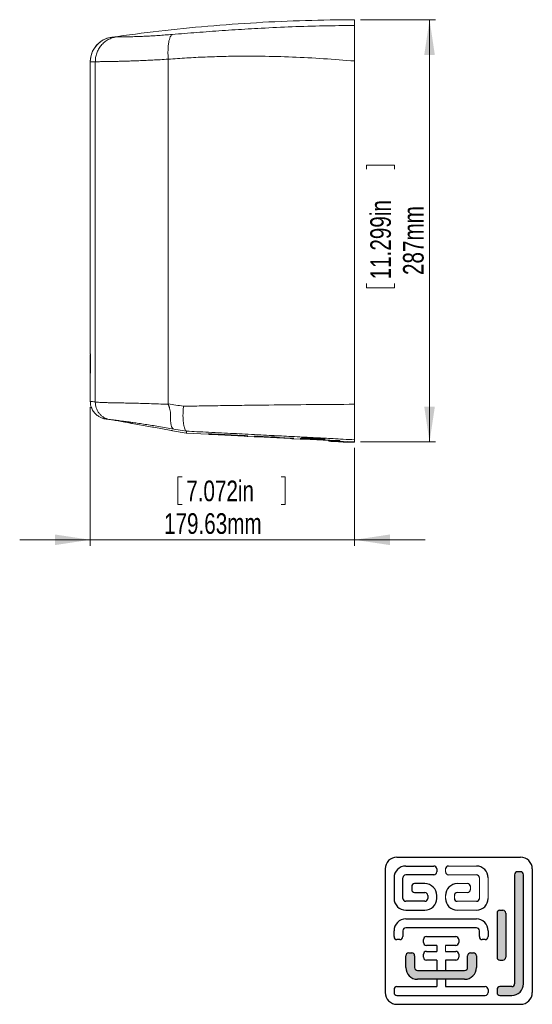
# Model space of a CAD drawing. Header units: millimetres. Extents: x 31 to 202, y 8 to 279.
# Tile 7 of 8: x 115 to 202, y 8 to 175. Entities that reach past the tile are written whole.
import ezdxf

# ---------------------------------------------------------------- set-up
doc = ezdxf.new("R2010")
doc.units = ezdxf.units.MM
doc.layers.add('FORMAT', color=7, linetype='Continuous')
doc.styles.add('SLDTEXTSTYLE0', font='TXT', dxfattribs={"width": 0.75})
doc.dimstyles.new('SLDDIMSTYLE0', dxfattribs={"dimtxt": 3.5, "dimasz": 6, "dimexe": 0, "dimexo": 0.0625, "dimgap": 0.875, "dimtad": 1, "dimlfac": 4, "dimrnd": 1e-09, "dimzin": 12, "dimdsep": 46, "dimtxsty": 'SLDTEXTSTYLE0', "dimsah": 1, "dimcen": 0.09, "dimadec": 0, "dimazin": 3, "dimtfac": 1, "dimtofl": 0, "dimtmove": 0, "dimatfit": 3, "dimfxl": 0, "dimfrac": 2, "dimtolj": 1, "dimtzin": 12, "dimarcsym": 0})
doc.dimstyles.new('SLDDIMSTYLE1', dxfattribs={"dimtxt": 3.5, "dimasz": 6, "dimexe": 0, "dimexo": 0.0625, "dimgap": 0.875, "dimtad": 1, "dimlfac": 4, "dimrnd": 1e-09, "dimzin": 12, "dimdsep": 46, "dimtxsty": 'SLDTEXTSTYLE0', "dimsah": 1, "dimcen": 0.09, "dimadec": 0, "dimazin": 3, "dimtfac": 1, "dimtmove": 0, "dimatfit": 0, "dimfxl": 0, "dimfrac": 2, "dimtolj": 1, "dimtzin": 12, "dimarcsym": 0})

# ---------------------------------------------------------------- blocks, each defined once
blk = doc.blocks.new('*D2')
at = {"color": 7, "linetype": 'Continuous', "lineweight": 0}
for p, q in [((126.88, 109.42), (126.88, 85.9)), ((171.79, 102.52), (171.79, 85.9)), ((141.76, 97.59), (141.76, 92.87)), ((141.76, 97.59), (142.47, 97.59)), ((160.02, 97.59), (159.31, 97.59)), ((160.02, 97.59), (160.02, 92.87)), ((141.76, 92.87), (142.47, 92.87)), ((160.02, 92.87), (159.31, 92.87)), ((126.88, 86.9), (114.88, 86.9)), ((126.88, 86.9), (171.79, 86.9)), ((171.79, 86.9), (183.79, 86.9))]:
    blk.add_line(p, q, dxfattribs=at)
for points in [[(126.88, 86.9), (120.88, 87.8), (120.88, 86)], [(171.79, 86.9), (177.79, 86), (177.79, 87.8)]]:
    blk.add_solid(points, dxfattribs=at)
at = {"color": 7, "linetype": 'Continuous', "lineweight": 0, "char_height": 3.5, "attachment_point": 1, "style": 'SLDTEXTSTYLE0'}
for s, insert in [('7.072in', (143.18, 96.96)), ('179.63mm', (139.41, 91.41))]:
    blk.add_mtext(s, dxfattribs=dict(at, insert=insert))
blk = doc.blocks.new('*D3')
at = {"color": 7, "linetype": 'Continuous', "lineweight": 0}
for p, q in [((172.79, 175.27), (185.53, 175.27)), ((184.53, 175.27), (184.53, 103.52)), ((173.84, 150.56), (178.56, 150.56)), ((173.84, 150.56), (173.84, 149.85)), ((178.56, 150.56), (178.56, 149.85)), ((173.84, 129.73), (173.84, 130.44)), ((173.84, 129.73), (178.56, 129.73)), ((178.56, 129.73), (178.56, 130.44)), ((172.79, 103.52), (185.53, 103.52))]:
    blk.add_line(p, q, dxfattribs=at)
for points in [[(184.53, 175.27), (183.63, 169.27), (185.43, 169.27)], [(184.53, 103.52), (185.43, 109.52), (183.63, 109.52)]]:
    blk.add_solid(points, dxfattribs=at)
at = {"color": 7, "linetype": 'Continuous', "lineweight": 0, "char_height": 3.5, "attachment_point": 1, "rotation": 90, "style": 'SLDTEXTSTYLE0'}
for s, insert in [('11.299in', (174.46, 131.15)), ('287mm', (180.02, 131.89))]:
    blk.add_mtext(s, dxfattribs=dict(at, insert=insert))

msp = doc.modelspace()

# ---------------------------------------------------------------- hatches: boundary and pattern name
at = {"layer": 'FORMAT'}
h = msp.add_hatch(color=7, dxfattribs=at)
edge = h.paths.add_edge_path(flags=0)
edge.add_arc((198.4923, 11.4702), 0.5, 270, 360, ccw=False)
edge.add_line((198.4923, 10.9702), (196.4923, 10.9702))
edge.add_arc((196.4923, 10.4702), 0.5, 90, 180)
edge.add_line((195.9923, 10.4702), (195.9923, 9.9702))
edge.add_arc((196.4923, 9.9702), 0.5, 180, 270)
edge.add_line((196.4923, 9.4702), (198.4923, 9.4702))
edge.add_arc((198.4923, 11.4702), 2, 270, 360)
edge.add_line((200.4923, 11.4702), (200.4923, 29.9968))
edge.add_arc((199.9923, 29.9968), 0.5, 0, 90)
edge.add_line((199.9923, 30.4968), (199.4923, 30.4968))
edge.add_arc((199.4923, 29.9968), 0.5, 90, 180)
edge.add_line((198.9923, 29.9968), (198.9923, 11.4702))
h = msp.add_hatch(color=7, dxfattribs=at)
edge = h.paths.add_edge_path(flags=0)
edge.add_arc((196.4923, 23.4702), 0.5, 90, 180)
edge.add_line((195.9923, 23.4702), (195.9923, 15.9702))
edge.add_arc((196.4923, 15.9702), 0.5, 180, 270)
edge.add_line((196.4923, 15.4702), (196.9923, 15.4702))
edge.add_arc((196.9923, 15.9702), 0.5, 270, 360)
edge.add_line((197.4923, 15.9702), (197.4923, 23.4702))
edge.add_arc((196.9923, 23.4702), 0.5, 0, 90)
edge.add_line((196.9923, 23.9702), (196.4923, 23.9702))
h = msp.add_hatch(color=7, dxfattribs=at)
edge = h.paths.add_edge_path(flags=0)
edge.add_arc((181.4923, 16.2113), 0.5, 0, 90, ccw=False)
edge.add_line((181.9923, 16.2113), (181.9923, 14.2202))
edge.add_arc((182.4923, 14.2202), 0.5, 180, 270)
edge.add_line((182.4923, 13.7202), (190.4923, 13.7202))
edge.add_arc((190.4923, 14.2202), 0.5, 270, 360)
edge.add_line((190.9923, 14.2202), (190.9923, 16.2113))
edge.add_arc((191.4923, 16.2113), 0.5, 90, 180, ccw=False)
edge.add_line((191.4923, 16.7113), (191.9923, 16.7113))
edge.add_arc((191.9923, 16.2113), 0.5, 0, 90, ccw=False)
edge.add_line((192.4923, 16.2113), (192.4923, 14.2202))
edge.add_arc((190.4923, 14.2202), 2, 270, 360, ccw=False)
edge.add_line((190.4923, 12.2202), (182.4923, 12.2202))
edge.add_arc((182.4923, 14.2202), 2, 180, 270, ccw=False)
edge.add_line((180.4923, 14.2202), (180.4923, 16.2113))
edge.add_arc((180.9923, 16.2113), 0.5, 90, 180, ccw=False)
edge.add_line((180.9923, 16.7113), (181.4923, 16.7113))

# ---------------------------------------------------------------- linework, layer by layer
at = {"color": 7, "linetype": 'Continuous', "lineweight": 15}
for p, q in [((171.789, 175.2732), (171.789, 174.2939)), ((130.5352, 172.3133), (130.5352, 172.3133)), ((126.8808, 168.1053), (126.8808, 118.4982)), ((127.7269, 168.1258), (127.7269, 110.3169)), ((140.1259, 110.0012), (140.1259, 168.5563)), ((126.8558, 118.3982), (126.8558, 114.5055)), ((126.8821, 118.3982), (126.8558, 118.3982)), ((126.8808, 118.4982), (126.9159, 118.4982)), ((126.8821, 118.3982), (126.9264, 118.3982)), ((126.8558, 114.5055), (126.8819, 114.5055)), ((126.8808, 114.3084), (126.8808, 110.4143)), ((140.1259, 109.9246), (140.1259, 110.0012)), ((129.3671, 107.4598), (129.5986, 107.419)), ((132.723, 106.9032), (131.6142, 107.0999)), ((133.6607, 106.7027), (137.4242, 106.0391)), ((140.6283, 105.4946), (137.6739, 106.0155)), ((140.871, 105.4313), (143.1936, 105.0218)), ((143.2197, 105.3564), (141.057, 105.7189)), ((143.1936, 105.0218), (146.8971, 104.8277)), ((143.2309, 105.3503), (143.2197, 105.3564)), ((153.014, 104.6054), (147.514, 104.8936)), ((147.514, 104.8704), (153.014, 104.5822)), ((153.014, 104.5647), (147.514, 104.853)), ((147.514, 104.8356), (153.014, 104.5473)), ((153.014, 104.5349), (147.514, 104.8231)), ((147.514, 104.8115), (153.014, 104.5233)), ((153.014, 104.5158), (147.514, 104.804)), ((147.514, 104.7982), (153.014, 104.51)), ((153.014, 104.5075), (147.514, 104.7958)), ((153.631, 104.4748), (154.7221, 104.4176)), ((160.839, 104.1953), (155.339, 104.4835)), ((155.339, 104.4604), (160.839, 104.1721)), ((160.839, 104.1547), (155.339, 104.4429)), ((155.339, 104.4255), (160.839, 104.1373)), ((158.589, 104.2427), (155.339, 104.413)), ((155.339, 104.4014), (158.589, 104.2311)), ((160.839, 104.1057), (155.339, 104.394)), ((155.339, 104.3882), (160.839, 104.0999)), ((160.839, 104.0974), (155.339, 104.3857)), ((161.456, 104.0647), (162.5471, 104.0075)), ((168.664, 103.7852), (163.164, 104.0735)), ((163.164, 104.0503), (168.664, 103.762)), ((168.664, 103.7446), (163.164, 104.0328)), ((163.164, 104.0154), (168.664, 103.7272)), ((168.664, 103.7147), (163.164, 104.0029)), ((163.164, 103.9913), (168.664, 103.7031)), ((168.664, 103.6956), (163.164, 103.9839)), ((163.164, 103.9781), (168.664, 103.6898)), ((168.664, 103.6873), (163.164, 103.9756)), ((171.7725, 104.1656), (171.7669, 104.059)), ((171.779, 104.2904), (171.7725, 104.1656)), ((171.789, 103.5232), (171.789, 103.8922)), ((169.281, 103.6546), (171.7886, 103.5232)), ((171.7332, 103.4166), (169.8608, 103.5148))]:
    msp.add_line(p, q, dxfattribs=at)
at = {"color": 8, "linetype": 'Continuous', "lineweight": 15}
for p, q in [((126.8808, 168.1053), (126.8808, 168.1053)), ((126.894, 118.0648), (126.9252, 118.0648)), ((126.8564, 114.6222), (126.8823, 114.6222)), ((147.514, 104.8704), (147.514, 104.8936)), ((147.514, 104.8356), (147.514, 104.853)), ((147.514, 104.8115), (147.514, 104.8231)), ((147.514, 104.7982), (147.514, 104.804)), ((153.014, 104.5822), (153.014, 104.6054)), ((153.014, 104.5473), (153.014, 104.5647)), ((153.014, 104.5233), (153.014, 104.5349)), ((153.014, 104.51), (153.014, 104.5158)), ((155.339, 104.4604), (155.339, 104.4835)), ((155.339, 104.4255), (155.339, 104.4429)), ((155.339, 104.4014), (155.339, 104.413)), ((155.339, 104.3882), (155.339, 104.394)), ((158.589, 104.2311), (158.589, 104.2427)), ((160.839, 104.1721), (160.839, 104.1953)), ((160.839, 104.1373), (160.839, 104.1547)), ((160.839, 104.0999), (160.839, 104.1057)), ((163.164, 104.0503), (163.164, 104.0735)), ((163.164, 104.0154), (163.164, 104.0328)), ((163.164, 103.9913), (163.164, 104.0029)), ((163.164, 103.9781), (163.164, 103.9839)), ((166.8045, 103.9977), (166.764, 103.9886)), ((168.664, 103.762), (168.664, 103.7852)), ((168.664, 103.7272), (168.664, 103.7446)), ((168.664, 103.7031), (168.664, 103.7147)), ((168.664, 103.6898), (168.664, 103.6956))]:
    msp.add_line(p, q, dxfattribs=at)
at = {"color": 7, "linetype": 'Continuous', "lineweight": 15, "flags": 128}
for points in [[(169.8608, 103.5148), (169.4542, 103.5361), (169.0614, 103.5566), (168.6959, 103.5758), (168.37, 103.5929), (168.0949, 103.6073), (167.8799, 103.6186), (167.7324, 103.6263), (167.6574, 103.6302), (167.6479, 103.6307)], [(171.7389, 103.5258), (171.7387, 103.5212), (171.7363, 103.4764), (171.7346, 103.4435), (171.7336, 103.4234), (171.7332, 103.4166)]]:
    msp.add_lwpolyline(points, dxfattribs=at)
at = {"color": 8, "linetype": 'Continuous', "lineweight": 15, "flags": 128}
msp.add_lwpolyline([(169.8608, 103.5148), (169.8611, 103.5215), (169.8622, 103.5416), (169.8639, 103.5745), (169.8663, 103.6193), (169.8665, 103.6239)], dxfattribs=at)
at = {"color": 7, "linetype": 'Continuous', "lineweight": 15}
for centre, radius, start, end in [((131.1308, 168.1053), 4.25, 98.056355, 180.000063), ((131.1308, 168.1053), 4.25, 113.457463, 180.000003), ((157.8041, 98.9971), 5.4109, 82.648019, 91.35155), ((159.7706, 83.8032), 20.353, 85.248829, 88.751772), ((167.6741, 104.13), 0.5, 228.314791, 267)]:
    msp.add_arc(centre, radius, start, end, dxfattribs=at)
at = {"color": 8, "linetype": 'Continuous', "lineweight": 15}
msp.add_arc((131.1307, 168.1057), 4.2496, 98.05569, 113.45823, dxfattribs=at)
at = {"color": 7, "linetype": 'Continuous', "lineweight": 15}
for centre, major_axis, start_param, end_param in [((151.8808, 114.1555), (0, 70.7814), 1.51553748, 1.56420321), ((151.8808, 113.8555), (0, 70.7107), 1.50934344, 1.56231094)]:
    msp.add_ellipse(centre, major_axis=major_axis, ratio=0.35355339, start_param=start_param, end_param=end_param, dxfattribs=at)
for points, knots in [([(171.789, 175.2732), (169.013, 175.2435), (163.461, 175.1843), (155.1401, 174.8035), (146.8332, 174.2038), (138.6271, 173.3952), (133.2072, 172.6683), (130.5388, 172.3105)], [0, 0, 0, 0, 0.20121537, 0.40243073, 0.60364609, 0.80486144, 1, 1, 1, 1]), ([(140.8037, 172.7673), (141.5035, 172.8242), (142.8855, 172.9365), (144.9947, 173.102), (147.1234, 173.2633), (149.2914, 173.4187), (151.4866, 173.5656), (153.7, 173.7022), (156.9293, 173.8838), (161.1868, 174.0782), (166.4759, 174.2428), (170.015, 174.2768), (171.789, 174.2939)], [0, 0, 0, 0, 0.06971442, 0.13766653, 0.20679948, 0.27708279, 0.34791498, 0.41913507, 0.49077383, 0.65934333, 0.82924834, 1, 1, 1, 1]), ([(171.789, 174.2939), (171.789, 174.2377), (171.789, 174.1252), (171.789, 173.7018), (171.789, 173.1141), (171.789, 172.3557), (171.789, 171.4636), (171.789, 170.4594), (171.789, 169.3802), (171.789, 168.6308), (171.789, 168.2561)], [0, 0, 0, 0, 0.12482816, 0.24980854, 0.37474762, 0.49984052, 0.62478368, 0.749793, 0.87491823, 1, 1, 1, 1]), ([(127.7269, 168.1258), (127.7377, 168.3648), (127.7598, 168.8544), (127.9501, 169.5817), (128.2645, 170.2858), (128.7086, 170.9281), (129.2593, 171.4747), (129.8876, 171.8973), (130.5558, 172.196), (131.0207, 172.2885), (131.2476, 172.3336)], [0, 0, 0, 0, 0.117975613, 0.241772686, 0.369779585, 0.499999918, 0.630220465, 0.758227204, 0.882024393, 1, 1, 1, 1]), ([(130.5352, 172.3133), (130.544, 172.3133), (130.5615, 172.3131), (130.7006, 172.3168), (130.9167, 172.3231), (131.1373, 172.3301), (131.2476, 172.3336)], [0, 0, 0, 0, 0.24790588, 0.49581168, 0.74790589, 1, 1, 1, 1]), ([(131.2476, 172.3336), (131.4569, 172.339), (131.8669, 172.3495), (132.644, 172.3592), (133.5626, 172.3738), (134.5413, 172.3976), (135.5135, 172.4311), (136.4154, 172.4701), (137.3903, 172.5215), (138.4529, 172.5893), (139.5912, 172.6706), (140.3974, 172.7349), (140.8036, 172.7672)], [0, 0, 0, 0, 0.14124086, 0.27683917, 0.40725167, 0.5335825, 0.61560709, 0.69446859, 0.77063405, 0.84576154, 0.92227161, 1, 1, 1, 1]), ([(140.1259, 168.5585), (140.1107, 168.8004), (140.0796, 169.2967), (140.078, 170.0336), (140.1136, 170.7462), (140.191, 171.3937), (140.306, 171.9407), (140.4523, 172.3578), (140.6189, 172.6459), (140.7431, 172.7275), (140.8036, 172.7672)], [0, 0, 0, 0, 0.11772099, 0.24146688, 0.36958242, 0.50000012, 0.63041771, 0.75853318, 0.88227898, 1, 1, 1, 1]), ([(171.789, 168.2561), (170.0312, 168.3939), (166.513, 168.6697), (161.2236, 168.9428), (156.6325, 169.0689), (152.7469, 169.0857), (149.5702, 169.0437), (146.4036, 168.9401), (143.2422, 168.7865), (141.1681, 168.6318), (140.1263, 168.5542)], [0, 0, 0, 0, 0.16591919, 0.3320742, 0.49848379, 0.59846621, 0.69854528, 0.79868734, 0.89887146, 1, 1, 1, 1]), ([(127.7269, 168.1258), (127.598, 168.1223), (127.34, 168.1154), (127.0821, 168.109), (126.9131, 168.1051), (126.8916, 168.1052), (126.8808, 168.1053)], [0, 0, 0, 0, 0.24787722, 0.4957545, 0.74787727, 1, 1, 1, 1]), ([(140.1259, 168.5585), (139.6652, 168.5319), (138.7709, 168.4803), (137.5272, 168.4148), (136.419, 168.3604), (135.5512, 168.3225), (134.8697, 168.2959), (134.3218, 168.2755), (133.7857, 168.2567), (133.2627, 168.2396), (132.7542, 168.2241), (132.2614, 168.2102), (131.7032, 168.1957), (131.0721, 168.1817), (130.5777, 168.1725), (130.2545, 168.167), (130.098, 168.1644), (129.9422, 168.1619), (129.7873, 168.1596), (129.6335, 168.1573), (129.4809, 168.1552), (129.2019, 168.1515), (128.8475, 168.1466), (128.4667, 168.1406), (128.1967, 168.1358), (128.0087, 168.1322), (127.8839, 168.1296), (127.794, 168.1276), (127.7459, 168.1263), (127.7269, 168.1258)], [0, 0, 0, 0, 0.07024102, 0.13634734, 0.19751886, 0.25332007, 0.28730276, 0.32200376, 0.35744991, 0.39365932, 0.43063929, 0.46838454, 0.50687559, 0.56612485, 0.63311632, 0.64923057, 0.6657438, 0.68265933, 0.6999805, 0.71771104, 0.73585459, 0.75441527, 0.82050523, 0.87664795, 0.9227624, 0.95070628, 0.97291335, 0.98935226, 1, 1, 1, 1]), ([(171.789, 109.9256), (171.789, 115.369), (171.789, 126.2557), (171.789, 141.4244), (171.789, 155.4255), (171.789, 163.9793), (171.789, 168.2561)], [0, 0, 0, 0, 0.279999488, 0.55999896, 0.779999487, 1, 1, 1, 1]), ([(126.894, 118.0648), (126.8944, 118.0922), (126.8952, 118.147), (126.8943, 118.2318), (126.892, 118.3066), (126.8887, 118.3634), (126.8852, 118.3938), (126.883, 118.3969), (126.8821, 118.3982)], [0, 0, 0, 0, 0.17617805, 0.35236077, 0.52853658, 0.70489769, 0.88150565, 1, 1, 1, 1]), ([(126.9159, 118.4982), (126.9172, 118.4957), (126.92, 118.4907), (126.9239, 118.4518), (126.9269, 118.3945), (126.9287, 118.3233), (126.929, 118.2547), (126.9283, 118.2143), (126.928, 118.1982)], [0, 0, 0, 0, 0.17688284, 0.35376772, 0.53057684, 0.70712008, 0.88335382, 1, 1, 1, 1]), ([(126.8559, 114.5078), (126.8558, 114.5072), (126.8558, 114.5048), (126.8559, 114.5212), (126.8561, 114.5552), (126.8563, 114.593), (126.8564, 114.6167), (126.8564, 114.6222)], [0, 0, 0, 0, 0.09656614, 0.37043659, 0.6443185, 0.91818616, 1, 1, 1, 1]), ([(126.8817, 114.4555), (126.8816, 114.4324), (126.8815, 114.3863), (126.8811, 114.3365), (126.8809, 114.308), (126.8809, 114.3083), (126.8809, 114.3084)], [0, 0, 0, 0, 0.27416903, 0.54833705, 0.82250655, 1, 1, 1, 1]), ([(126.8825, 110.4137), (126.8869, 110.2818), (126.8958, 110.0149), (126.9784, 109.6252), (127.105, 109.2558), (127.2722, 108.9188), (127.471, 108.6171), (127.694, 108.3525), (127.9335, 108.1259), (128.1814, 107.9371), (128.4294, 107.7849), (128.6692, 107.6671), (128.8917, 107.5802), (129.0879, 107.5203), (129.2433, 107.4825), (129.3327, 107.4663), (129.3671, 107.4601)], [0, 0, 0, 0, 0.09431625, 0.19078547, 0.28370594, 0.37319444, 0.45923547, 0.54169294, 0.6203083, 0.69468532, 0.76425673, 0.8282472, 0.88562157, 0.93504895, 0.97495311, 1, 1, 1, 1]), ([(130.1045, 107.3627), (129.9486, 107.3988), (129.6295, 107.4726), (129.1745, 107.691), (128.7492, 107.9921), (128.3785, 108.3757), (128.081, 108.8224), (127.8715, 109.3101), (127.7459, 109.813), (127.7332, 110.1516), (127.7269, 110.3169)], [0, 0, 0, 0, 0.1182756, 0.24213261, 0.37001081, 0.49999942, 0.62998885, 0.75786721, 0.88172373, 1, 1, 1, 1]), ([(127.7269, 110.3169), (127.8387, 110.3043), (128.0747, 110.2777), (128.4981, 110.2478), (129.006, 110.2227), (129.5918, 110.2043), (130.2427, 110.1875), (130.9607, 110.1724), (131.8131, 110.1592), (132.8258, 110.1423), (134.0278, 110.1151), (135.3737, 110.0799), (136.864, 110.0366), (138.4535, 109.9863), (139.5707, 109.9451), (140.1259, 109.9246)], [0, 0, 0, 0, 0.06158112, 0.12999798, 0.2051678, 0.28048686, 0.35084003, 0.42132913, 0.49223387, 0.57579598, 0.65974127, 0.74418116, 0.82952153, 0.91526215, 1, 1, 1, 1]), ([(140.1259, 110.0012), (140.5545, 109.932), (141.4117, 109.7935), (142.2759, 109.655), (142.708, 109.5858)], [0, 0, 0, 0, 0.499985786, 1, 1, 1, 1]), ([(141.057, 105.7189), (141.0016, 105.7444), (140.8998, 105.7913), (140.7807, 105.9401), (140.6914, 106.1102), (140.6213, 106.3218), (140.5583, 106.6232), (140.5184, 106.9966), (140.5012, 107.3709), (140.5005, 107.6811), (140.498, 107.9951), (140.4946, 108.3694), (140.479, 108.8142), (140.3943, 109.19), (140.3025, 109.4578), (140.235, 109.614), (140.1845, 109.7387), (140.146, 109.8362), (140.1329, 109.894), (140.1259, 109.9246)], [0, 0, 0, 0, 0.09724889, 0.17867991, 0.24211228, 0.30789476, 0.39212172, 0.49483437, 0.56969549, 0.62339116, 0.67327317, 0.74094254, 0.81780103, 0.89230718, 0.92196636, 0.95074082, 0.97216014, 0.98527662, 1, 1, 1, 1]), ([(143.2197, 105.3564), (143.1698, 105.3867), (143.067, 105.4492), (142.9276, 105.7181), (142.8047, 106.1282), (142.705, 106.6817), (142.6419, 107.3442), (142.626, 108.0739), (142.6466, 108.8292), (142.6879, 109.3381), (142.708, 109.5858)], [0, 0, 0, 0, 0.11604245, 0.23920238, 0.36791153, 0.50006646, 0.63084957, 0.75913089, 0.88275047, 1, 1, 1, 1]), ([(142.708, 109.5858), (143.9066, 109.6089), (146.3012, 109.6553), (149.9299, 109.7089), (153.564, 109.7568), (158.4197, 109.8116), (164.4951, 109.8697), (169.358, 109.907), (171.789, 109.9256)], [0, 0, 0, 0, 0.12528941, 0.25029528, 0.37530797, 0.50030259, 0.7502045, 1, 1, 1, 1]), ([(171.789, 109.9256), (171.789, 109.537), (171.789, 108.7595), (171.789, 107.644), (171.789, 106.6124), (171.789, 105.7075), (171.789, 104.9518), (171.789, 104.3854), (171.789, 103.9994), (171.789, 103.928), (171.789, 103.8922)], [0, 0, 0, 0, 0.12492655, 0.2499296, 0.37484143, 0.49981086, 0.62470655, 0.74958661, 0.87482133, 1, 1, 1, 1]), ([(130.0306, 107.3658), (129.9131, 107.3804), (129.678, 107.4094), (129.5611, 107.4237), (129.5974, 107.4193), (129.5986, 107.4191)], [0, 0, 0, 0, 0.49152498, 0.98304988, 1, 1, 1, 1]), ([(131.6142, 107.0999), (131.4473, 107.1293), (131.1136, 107.1881), (130.6501, 107.2672), (130.2834, 107.3279), (130.0946, 107.3574), (130.0443, 107.364), (130.0306, 107.3658)], [0, 0, 0, 0, 0.228618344, 0.457236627, 0.685861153, 0.914500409, 1, 1, 1, 1]), ([(141.057, 105.7189), (140.627, 105.7924), (139.7585, 105.9411), (138.5033, 106.1488), (137.2971, 106.3433), (136.1658, 106.5193), (135.0965, 106.6799), (134.1968, 106.8104), (133.4419, 106.9171), (132.8154, 107.0038), (132.2344, 107.0827), (131.6558, 107.1598), (131.0943, 107.2334), (130.5549, 107.3034), (130.2576, 107.3425), (130.1045, 107.3627)], [0, 0, 0, 0, 0.07542899, 0.15239045, 0.22696991, 0.30298169, 0.38224134, 0.46603334, 0.52801663, 0.59162024, 0.65714748, 0.72487565, 0.81117945, 0.90277583, 1, 1, 1, 1]), ([(134.0481, 106.6541), (134.0529, 106.6539), (134.0686, 106.6532), (133.9171, 106.684), (133.617, 106.7412), (133.1993, 106.8182), (132.8792, 106.8753), (132.723, 106.9032)], [0, 0, 0, 0, 0.10091093, 0.3283239, 0.55573906, 0.78314843, 1, 1, 1, 1]), ([(133.6607, 106.7028), (133.675, 106.701), (133.7041, 106.6972), (133.9284, 106.6676), (134.0425, 106.6526)], [0, 0, 0, 0, 0.49109797, 1, 1, 1, 1]), ([(137.6739, 106.0155), (137.6462, 106.0204), (137.5908, 106.0301), (137.517, 106.0427), (137.4612, 106.052), (137.4316, 106.0566), (137.4285, 106.0567), (137.4273, 106.0568)], [0, 0, 0, 0, 0.21468304, 0.42936808, 0.64405488, 0.85874931, 1, 1, 1, 1]), ([(140.8741, 105.449), (140.8715, 105.4497), (140.8661, 105.4512), (140.8238, 105.4593), (140.7614, 105.4708), (140.6922, 105.4833), (140.6465, 105.4914), (140.6283, 105.4946)], [0, 0, 0, 0, 0.21470351, 0.42940694, 0.64410644, 0.85879895, 1, 1, 1, 1]), ([(143.1936, 105.0218), (143.1952, 105.0355), (143.1983, 105.0629), (143.2201, 105.2545), (143.231, 105.3503)], [0, 0, 0, 0, 0.49999993, 1, 1, 1, 1]), ([(171.789, 103.8922), (171.144, 103.926), (169.926, 103.9898), (168.2071, 104.0798), (166.7044, 104.1585), (165.3669, 104.2284), (163.9825, 104.3007), (162.4144, 104.3825), (160.677, 104.4729), (158.946, 104.5627), (157.1821, 104.654), (155.276, 104.7523), (153.2506, 104.856), (151.1894, 104.9606), (149.1179, 105.0646), (147.0474, 105.167), (145.067, 105.2635), (143.8207, 105.3224), (143.231, 105.3503)], [0, 0, 0, 0, 0.06766579, 0.12777372, 0.18032385, 0.22531626, 0.26809024, 0.32555269, 0.38982354, 0.45035939, 0.50716104, 0.57488949, 0.650365, 0.71973159, 0.79130601, 0.86801161, 0.93755906, 1, 1, 1, 1]), ([(146.8932, 104.9129), (146.9081, 104.9108), (146.9381, 104.9067), (147.0665, 104.8969), (147.2402, 104.8857), (147.3998, 104.8765), (147.4919, 104.8716), (147.514, 104.8704)], [0, 0, 0, 0, 0.23126919, 0.46280108, 0.69466808, 0.92680274, 1, 1, 1, 1]), ([(146.8932, 104.8754), (146.9082, 104.8737), (146.9381, 104.8703), (147.0666, 104.8612), (147.2404, 104.8506), (147.3999, 104.8416), (147.492, 104.8368), (147.514, 104.8356)], [0, 0, 0, 0, 0.23132991, 0.46287376, 0.69473152, 0.92687201, 1, 1, 1, 1]), ([(146.8932, 104.8488), (146.9082, 104.8474), (146.9382, 104.8446), (147.0668, 104.8364), (147.2405, 104.8263), (147.4, 104.8175), (147.492, 104.8127), (147.514, 104.8115)], [0, 0, 0, 0, 0.23139497, 0.4629546, 0.694803, 0.92694527, 1, 1, 1, 1]), ([(146.8933, 104.833), (146.9083, 104.8319), (146.9383, 104.8297), (147.0669, 104.8223), (147.2407, 104.8127), (147.4001, 104.8042), (147.492, 104.7994), (147.514, 104.7982)], [0, 0, 0, 0, 0.231465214, 0.463044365, 0.694883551, 0.927022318, 1, 1, 1, 1]), ([(147.514, 104.8936), (147.4438, 104.8972), (147.3032, 104.9043), (147.1155, 104.912), (146.9755, 104.9162), (146.8963, 104.917), (146.8968, 104.9149), (146.897, 104.914)], [0, 0, 0, 0, 0.21497317, 0.42995611, 0.64470427, 0.85917003, 1, 1, 1, 1]), ([(147.514, 104.853), (147.4437, 104.8566), (147.3032, 104.8637), (147.1154, 104.8719), (146.9755, 104.8769), (146.8963, 104.8785), (146.8968, 104.8769), (146.897, 104.8762)], [0, 0, 0, 0, 0.2150157, 0.43003974, 0.64485063, 0.85937317, 1, 1, 1, 1]), ([(147.514, 104.8231), (147.4437, 104.8267), (147.3031, 104.834), (147.1154, 104.8427), (146.9754, 104.8484), (146.8962, 104.8508), (146.8968, 104.8497), (146.897, 104.8493)], [0, 0, 0, 0, 0.21505221, 0.43011173, 0.64498098, 0.85956183, 1, 1, 1, 1]), ([(147.514, 104.804), (147.4437, 104.8077), (147.3031, 104.815), (147.1153, 104.8242), (146.9753, 104.8307), (146.8962, 104.8339), (146.8968, 104.8333), (146.897, 104.8331)], [0, 0, 0, 0, 0.21508316, 0.43017224, 0.64509578, 0.85973571, 1, 1, 1, 1]), ([(147.514, 104.7958), (147.4437, 104.7994), (147.3031, 104.8068), (147.1153, 104.8165), (146.9753, 104.8237), (146.8962, 104.8277), (146.8968, 104.8277), (146.8971, 104.8277)], [0, 0, 0, 0, 0.21519916, 0.43040328, 0.64546839, 0.86025869, 1, 1, 1, 1]), ([(153.631, 104.5611), (153.6332, 104.5614), (153.6417, 104.5627), (153.5838, 104.5688), (153.4632, 104.5785), (153.2873, 104.5901), (153.1282, 104.5993), (153.0361, 104.6042), (153.014, 104.6054)], [0, 0, 0, 0, 0.07350596, 0.28774979, 0.50225395, 0.71709554, 0.93219782, 1, 1, 1, 1]), ([(153.014, 104.5822), (153.0844, 104.5786), (153.2251, 104.5715), (153.4113, 104.5636), (153.5574, 104.5587), (153.6017, 104.5589), (153.6238, 104.5589)], [0, 0, 0, 0, 0.2502139, 0.50043837, 0.75039589, 1, 1, 1, 1]), ([(153.631, 104.5233), (153.6332, 104.5236), (153.6417, 104.5244), (153.5837, 104.5298), (153.4631, 104.5386), (153.2872, 104.5497), (153.1281, 104.5587), (153.0361, 104.5636), (153.014, 104.5647)], [0, 0, 0, 0, 0.07374024, 0.28798606, 0.50244526, 0.71722245, 0.9322758, 1, 1, 1, 1]), ([(153.014, 104.5473), (153.0844, 104.5437), (153.2252, 104.5365), (153.4113, 104.5282), (153.5575, 104.5226), (153.6017, 104.5221), (153.6239, 104.5218)], [0, 0, 0, 0, 0.25020273, 0.50041465, 0.75038495, 1, 1, 1, 1]), ([(153.631, 104.4964), (153.6332, 104.4965), (153.6416, 104.4969), (153.5836, 104.5015), (153.4629, 104.5096), (153.287, 104.52), (153.1281, 104.5289), (153.036, 104.5337), (153.014, 104.5349)], [0, 0, 0, 0, 0.07396443, 0.28821949, 0.50264009, 0.71735439, 0.93235621, 1, 1, 1, 1]), ([(153.014, 104.5233), (153.0844, 104.5196), (153.2252, 104.5124), (153.4114, 104.5035), (153.5575, 104.4972), (153.6018, 104.496), (153.6239, 104.4955)], [0, 0, 0, 0, 0.25018876, 0.50038567, 0.75036895, 1, 1, 1, 1]), ([(153.631, 104.4802), (153.6332, 104.4802), (153.6416, 104.4802), (153.5835, 104.484), (153.4628, 104.4913), (153.2869, 104.5012), (153.128, 104.5098), (153.036, 104.5146), (153.014, 104.5158)], [0, 0, 0, 0, 0.07417853, 0.28844989, 0.50283695, 0.71749113, 0.93243968, 1, 1, 1, 1]), ([(153.014, 104.51), (153.0844, 104.5063), (153.2253, 104.499), (153.4114, 104.4896), (153.5576, 104.4826), (153.6018, 104.4808), (153.6239, 104.4799)], [0, 0, 0, 0, 0.25017323, 0.50035216, 0.7503488, 1, 1, 1, 1]), ([(153.631, 104.4748), (153.6332, 104.4747), (153.6416, 104.4742), (153.5834, 104.4773), (153.4626, 104.4838), (153.2868, 104.4931), (153.1279, 104.5015), (153.036, 104.5064), (153.014, 104.5075)], [0, 0, 0, 0, 0.07477399, 0.28897744, 0.50324652, 0.71775173, 0.93255414, 1, 1, 1, 1]), ([(154.7182, 104.5028), (154.7331, 104.5007), (154.7631, 104.4966), (154.8915, 104.4868), (155.0652, 104.4756), (155.2248, 104.4664), (155.3169, 104.4615), (155.339, 104.4604)], [0, 0, 0, 0, 0.23126916, 0.46280134, 0.69466811, 0.92680274, 1, 1, 1, 1]), ([(154.7182, 104.4653), (154.7332, 104.4636), (154.7631, 104.4602), (154.8916, 104.4512), (155.0654, 104.4405), (155.2249, 104.4315), (155.317, 104.4267), (155.339, 104.4255)], [0, 0, 0, 0, 0.23132991, 0.46287392, 0.69473126, 0.92687188, 1, 1, 1, 1]), ([(154.7182, 104.4387), (154.7332, 104.4373), (154.7632, 104.4345), (154.8918, 104.4263), (155.0655, 104.4162), (155.225, 104.4074), (155.317, 104.4026), (155.339, 104.4014)], [0, 0, 0, 0, 0.231394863, 0.46295447, 0.694803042, 0.926945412, 1, 1, 1, 1]), ([(154.7183, 104.4229), (154.7333, 104.4218), (154.7633, 104.4196), (154.8919, 104.4122), (155.0657, 104.4026), (155.2251, 104.3941), (155.317, 104.3893), (155.339, 104.3882)], [0, 0, 0, 0, 0.231465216, 0.463044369, 0.694883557, 0.927022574, 1, 1, 1, 1]), ([(155.339, 104.4835), (155.2688, 104.4871), (155.1282, 104.4942), (154.9405, 104.5019), (154.8005, 104.5061), (154.7213, 104.507), (154.7218, 104.5048), (154.722, 104.5039)], [0, 0, 0, 0, 0.21497337, 0.42995588, 0.64470433, 0.85917006, 1, 1, 1, 1]), ([(155.339, 104.4429), (155.2687, 104.4465), (155.1282, 104.4536), (154.9404, 104.4618), (154.8005, 104.4668), (154.7213, 104.4684), (154.7218, 104.4668), (154.722, 104.4661)], [0, 0, 0, 0, 0.21501594, 0.43003977, 0.64485052, 0.85937315, 1, 1, 1, 1]), ([(155.339, 104.413), (155.2687, 104.4166), (155.1281, 104.4239), (154.9404, 104.4326), (154.8004, 104.4383), (154.7212, 104.4407), (154.7218, 104.4396), (154.722, 104.4392)], [0, 0, 0, 0, 0.21505196, 0.43011168, 0.64498108, 0.85956183, 1, 1, 1, 1]), ([(155.339, 104.394), (155.2687, 104.3976), (155.1281, 104.4049), (154.9403, 104.4141), (154.8003, 104.4206), (154.7212, 104.4238), (154.7218, 104.4232), (154.722, 104.423)], [0, 0, 0, 0, 0.21508316, 0.43017225, 0.64509578, 0.85973572, 1, 1, 1, 1]), ([(155.339, 104.3857), (155.2687, 104.3893), (155.1281, 104.3967), (154.9403, 104.4064), (154.8003, 104.4136), (154.7212, 104.4177), (154.7218, 104.4176), (154.7221, 104.4176)], [0, 0, 0, 0, 0.21519893, 0.43040327, 0.64546854, 0.86025866, 1, 1, 1, 1]), ([(159.206, 104.2042), (159.2082, 104.2043), (159.2166, 104.2047), (159.1586, 104.2093), (159.0379, 104.2174), (158.862, 104.2279), (158.7031, 104.2367), (158.611, 104.2415), (158.589, 104.2427)], [0, 0, 0, 0, 0.07396444, 0.28821938, 0.50264029, 0.7173546, 0.93235668, 1, 1, 1, 1]), ([(158.589, 104.2311), (158.6594, 104.2275), (158.8002, 104.2202), (158.9864, 104.2113), (159.1325, 104.205), (159.1768, 104.2039), (159.1989, 104.2033)], [0, 0, 0, 0, 0.250189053, 0.500385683, 0.750368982, 1, 1, 1, 1]), ([(161.456, 104.151), (161.4582, 104.1513), (161.4667, 104.1526), (161.4088, 104.1587), (161.2882, 104.1684), (161.1123, 104.18), (160.9532, 104.1892), (160.8611, 104.1941), (160.839, 104.1953)], [0, 0, 0, 0, 0.07350596, 0.28774993, 0.5022541, 0.71709531, 0.93219806, 1, 1, 1, 1]), ([(160.839, 104.1721), (160.9094, 104.1685), (161.0501, 104.1614), (161.2363, 104.1535), (161.3824, 104.1487), (161.4267, 104.1488), (161.4488, 104.1488)], [0, 0, 0, 0, 0.250214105, 0.500438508, 0.75039596, 1, 1, 1, 1]), ([(161.456, 104.1132), (161.4582, 104.1135), (161.4667, 104.1143), (161.4087, 104.1197), (161.2881, 104.1285), (161.1122, 104.1396), (160.9531, 104.1486), (160.8611, 104.1535), (160.839, 104.1547)], [0, 0, 0, 0, 0.07374026, 0.28798606, 0.50244552, 0.7172227, 0.93227557, 1, 1, 1, 1]), ([(160.839, 104.1373), (160.9094, 104.1337), (161.0502, 104.1265), (161.2363, 104.1181), (161.3825, 104.1125), (161.4267, 104.112), (161.4489, 104.1117)], [0, 0, 0, 0, 0.25020256, 0.50041484, 0.75038465, 1, 1, 1, 1]), ([(161.456, 104.0701), (161.4582, 104.0701), (161.4666, 104.0701), (161.4085, 104.0739), (161.2878, 104.0812), (161.1119, 104.0911), (160.953, 104.0997), (160.861, 104.1046), (160.839, 104.1057)], [0, 0, 0, 0, 0.07417849, 0.2884497, 0.50283702, 0.71749118, 0.93243925, 1, 1, 1, 1]), ([(160.839, 104.0999), (160.9094, 104.0962), (161.0503, 104.0889), (161.2364, 104.0795), (161.3826, 104.0725), (161.4268, 104.0707), (161.4489, 104.0698)], [0, 0, 0, 0, 0.25017291, 0.50035226, 0.75034885, 1, 1, 1, 1]), ([(161.456, 104.0647), (161.4582, 104.0646), (161.4666, 104.0641), (161.4084, 104.0673), (161.2876, 104.0737), (161.1118, 104.0831), (160.9529, 104.0914), (160.861, 104.0963), (160.839, 104.0974)], [0, 0, 0, 0, 0.07477398, 0.28897745, 0.50324629, 0.71775191, 0.93255413, 1, 1, 1, 1]), ([(162.5432, 104.0927), (162.5581, 104.0906), (162.5881, 104.0865), (162.7165, 104.0767), (162.8902, 104.0655), (163.0498, 104.0563), (163.1419, 104.0514), (163.164, 104.0503)], [0, 0, 0, 0, 0.23126927, 0.46280141, 0.69466815, 0.92680275, 1, 1, 1, 1]), ([(162.5432, 104.0552), (162.5582, 104.0535), (162.5881, 104.0501), (162.7166, 104.0411), (162.8904, 104.0304), (163.0499, 104.0214), (163.142, 104.0166), (163.164, 104.0154)], [0, 0, 0, 0, 0.231330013, 0.462873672, 0.694731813, 0.926871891, 1, 1, 1, 1]), ([(162.5432, 104.0286), (162.5582, 104.0272), (162.5882, 104.0244), (162.7168, 104.0162), (162.8905, 104.0061), (163.05, 103.9973), (163.142, 103.9925), (163.164, 103.9913)], [0, 0, 0, 0, 0.23139495, 0.46295451, 0.6948026, 0.92694492, 1, 1, 1, 1]), ([(162.5433, 104.0128), (162.5583, 104.0117), (162.5883, 104.0095), (162.7169, 104.0021), (162.8907, 103.9926), (163.0501, 103.984), (163.142, 103.9792), (163.164, 103.9781)], [0, 0, 0, 0, 0.23146501, 0.46304417, 0.69488323, 0.92702261, 1, 1, 1, 1]), ([(163.164, 104.0735), (163.0938, 104.077), (162.9532, 104.0841), (162.7655, 104.0918), (162.6255, 104.0961), (162.5463, 104.0969), (162.5468, 104.0947), (162.547, 104.0938)], [0, 0, 0, 0, 0.21497352, 0.42995585, 0.64470403, 0.85917008, 1, 1, 1, 1]), ([(163.164, 104.0328), (163.0937, 104.0364), (162.9532, 104.0435), (162.7654, 104.0518), (162.6255, 104.0567), (162.5463, 104.0584), (162.5468, 104.0567), (162.547, 104.0561)], [0, 0, 0, 0, 0.21501592, 0.43004015, 0.64485055, 0.85937316, 1, 1, 1, 1]), ([(163.164, 104.0029), (163.0937, 104.0065), (162.9531, 104.0138), (162.7654, 104.0225), (162.6254, 104.0282), (162.5462, 104.0306), (162.5468, 104.0295), (162.547, 104.0291)], [0, 0, 0, 0, 0.2150519, 0.43011155, 0.64498121, 0.85956189, 1, 1, 1, 1]), ([(163.164, 103.9839), (163.0937, 103.9875), (162.9531, 103.9948), (162.7653, 104.004), (162.6253, 104.0105), (162.5462, 104.0137), (162.5468, 104.0131), (162.547, 104.0129)], [0, 0, 0, 0, 0.21508313, 0.43017219, 0.64509601, 0.85973574, 1, 1, 1, 1]), ([(163.164, 103.9756), (163.0937, 103.9792), (162.9531, 103.9866), (162.7653, 103.9963), (162.6253, 104.0035), (162.5462, 104.0076), (162.5468, 104.0075), (162.5471, 104.0075)], [0, 0, 0, 0, 0.21519893, 0.43040326, 0.64546852, 0.86025864, 1, 1, 1, 1]), ([(162.7886, 104.2201), (162.8016, 104.2217), (162.8537, 104.2279), (163.119, 104.229), (163.6168, 104.2183), (164.254, 104.1944), (164.9476, 104.16), (165.6233, 104.1188), (166.1959, 104.076), (166.6083, 104.0376), (166.709, 104.0199), (166.7553, 104.0118)], [0, 0, 0, 0, 0.04060962, 0.16252089, 0.28457242, 0.40682128, 0.52923399, 0.65169069, 0.77404215, 0.89618797, 1, 1, 1, 1]), ([(166.764, 103.9886), (166.6967, 103.9859), (166.562, 103.9807), (166.098, 103.9911), (165.4999, 104.0135), (164.8143, 104.0461), (164.127, 104.0847), (163.5061, 104.1255), (163.0542, 104.1628), (162.8126, 104.1871), (162.797, 104.1948), (162.7963, 104.1952)], [0, 0, 0, 0, 0.1239436, 0.24800756, 0.37228097, 0.49669377, 0.62114507, 0.74553013, 0.86977367, 0.99389236, 1, 1, 1, 1]), ([(169.281, 103.7409), (169.2832, 103.7412), (169.2917, 103.7425), (169.2338, 103.7486), (169.1132, 103.7583), (168.9373, 103.7699), (168.7782, 103.7792), (168.6861, 103.784), (168.664, 103.7852)], [0, 0, 0, 0, 0.07350596, 0.28774968, 0.50225329, 0.71709529, 0.93219826, 1, 1, 1, 1]), ([(168.664, 103.762), (168.7344, 103.7584), (168.8751, 103.7513), (169.0613, 103.7434), (169.2074, 103.7386), (169.2517, 103.7387), (169.2738, 103.7387)], [0, 0, 0, 0, 0.25021429, 0.50043888, 0.75039578, 1, 1, 1, 1]), ([(169.281, 103.7032), (169.2832, 103.7034), (169.2917, 103.7042), (169.2337, 103.7096), (169.1131, 103.7184), (168.9372, 103.7295), (168.7781, 103.7385), (168.6861, 103.7434), (168.664, 103.7446)], [0, 0, 0, 0, 0.07374022, 0.28798617, 0.50244579, 0.71722157, 0.93227552, 1, 1, 1, 1]), ([(168.664, 103.7272), (168.7344, 103.7236), (168.8752, 103.7164), (169.0613, 103.708), (169.2075, 103.7024), (169.2517, 103.7019), (169.2739, 103.7016)], [0, 0, 0, 0, 0.25020272, 0.50041401, 0.7503841, 1, 1, 1, 1]), ([(169.281, 103.6762), (169.2832, 103.6763), (169.2916, 103.6767), (169.2336, 103.6813), (169.1129, 103.6894), (168.937, 103.6999), (168.7781, 103.7087), (168.686, 103.7135), (168.664, 103.7147)], [0, 0, 0, 0, 0.07396442, 0.28821931, 0.5026396, 0.71735464, 0.93235575, 1, 1, 1, 1]), ([(168.664, 103.7031), (168.7344, 103.6995), (168.8752, 103.6922), (169.0614, 103.6833), (169.2075, 103.677), (169.2518, 103.6759), (169.2739, 103.6753)], [0, 0, 0, 0, 0.25018824, 0.50038668, 0.7503693, 1, 1, 1, 1]), ([(169.281, 103.66), (169.2832, 103.66), (169.2916, 103.66), (169.2335, 103.6639), (169.1128, 103.6711), (168.9369, 103.681), (168.778, 103.6896), (168.686, 103.6945), (168.664, 103.6956)], [0, 0, 0, 0, 0.07417849, 0.28844967, 0.50283697, 0.71749032, 0.9324402, 1, 1, 1, 1]), ([(168.664, 103.6898), (168.7344, 103.6862), (168.8753, 103.6788), (169.0614, 103.6694), (169.2076, 103.6624), (169.2518, 103.6606), (169.2739, 103.6597)], [0, 0, 0, 0, 0.25017304, 0.50035157, 0.75034829, 1, 1, 1, 1]), ([(169.281, 103.6546), (169.2832, 103.6545), (169.2916, 103.654), (169.2334, 103.6572), (169.1126, 103.6636), (168.9368, 103.673), (168.7779, 103.6814), (168.686, 103.6862), (168.664, 103.6873)], [0, 0, 0, 0, 0.07477402, 0.28897749, 0.50324631, 0.71775193, 0.93255413, 1, 1, 1, 1])]:
    msp.add_open_spline(points, degree=3, knots=knots, dxfattribs=at)
at = {"color": 8, "linetype": 'Continuous', "lineweight": 15}
for points, knots in [([(126.8913, 110.4143), (126.9008, 110.4132), (126.9224, 110.4106), (127.1869, 110.38), (127.5464, 110.338), (127.7269, 110.3169)], [0, 0, 0, 0, 0.28228782, 0.63954803, 1, 1, 1, 1]), ([(130.1045, 107.3627), (129.9468, 107.3836), (129.63, 107.4256), (129.3973, 107.4561), (129.3763, 107.4589), (129.3671, 107.4601)], [0, 0, 0, 0, 0.357274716, 0.717716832, 1, 1, 1, 1]), ([(162.7963, 104.1952), (162.758, 104.2033), (162.7081, 104.214), (162.7734, 104.219), (162.7886, 104.2201)], [0, 0, 0, 0, 0.76613592, 1, 1, 1, 1]), ([(166.7553, 104.0118), (166.7664, 104.0102), (166.8094, 104.0042), (166.8066, 104.0005), (166.8045, 103.9977)], [0, 0, 0, 0, 0.25965647, 1, 1, 1, 1])]:
    msp.add_open_spline(points, degree=3, knots=knots, dxfattribs=at)
at = {"layer": 'FORMAT'}
for p, q in [((178.9923, 32.9702), (199.9923, 32.9702)), ((176.9923, 30.9702), (176.9923, 9.9702)), ((180.4923, 31.4702), (185.2423, 31.4702)), ((185.7423, 30.9702), (185.7423, 30.4702)), ((199.9923, 30.4968), (199.4923, 30.4968)), ((201.9923, 30.9702), (201.9923, 9.9702)), ((178.4923, 29.4702), (178.4923, 25.9702)), ((179.9923, 25.9702), (179.9923, 29.4702)), ((185.2423, 29.9702), (180.4923, 29.9702)), ((183.7423, 28.4702), (181.9923, 28.4702)), ((198.9923, 29.9968), (198.9923, 11.4702)), ((200.4923, 11.4702), (200.4923, 29.9968)), ((181.4923, 27.9702), (181.4923, 27.4702)), ((181.9923, 26.9702), (183.7423, 26.9702)), ((183.7423, 25.4702), (180.4923, 25.4702)), ((184.2423, 26.4702), (184.2423, 25.9702)), ((185.7423, 25.9702), (185.7423, 26.4702)), ((180.4923, 23.9702), (183.7423, 23.9702)), ((195.9923, 23.4702), (195.9923, 15.9702)), ((196.4923, 23.9702), (196.9923, 23.9702)), ((197.4923, 23.4702), (197.4923, 15.9702)), ((180.4923, 22.4702), (192.4923, 22.4702)), ((178.4923, 19.4702), (178.4923, 20.4702)), ((179.9923, 20.4702), (179.9923, 19.4702)), ((192.4923, 20.9702), (180.4923, 20.9702)), ((192.9923, 19.4702), (192.9923, 20.4702)), ((194.4923, 20.4702), (194.4923, 19.4702)), ((179.4923, 18.9702), (178.9923, 18.9702)), ((183.4923, 18.4702), (183.4923, 18.9702)), ((183.9923, 19.4702), (188.9923, 19.4702)), ((189.4923, 18.9702), (189.4923, 18.4702)), ((193.9923, 18.9702), (193.4923, 18.9702)), ((185.7423, 17.9702), (183.9923, 17.9702)), ((183.9923, 16.9702), (185.7423, 16.9702)), ((185.7423, 17.9702), (185.7423, 16.9702)), ((188.9923, 17.9702), (187.2423, 17.9702)), ((187.2423, 16.9702), (188.9923, 16.9702)), ((180.4923, 14.2202), (180.4923, 16.2113)), ((180.9923, 16.7113), (181.4923, 16.7113)), ((181.9923, 16.2113), (181.9923, 14.2202)), ((183.4923, 15.9702), (183.4923, 16.4702)), ((185.7423, 15.4702), (183.9923, 15.4702)), ((185.7423, 15.4702), (185.7423, 13.7202)), ((188.9923, 15.4702), (187.2423, 15.4702)), ((187.2423, 15.4702), (187.2423, 13.7202)), ((189.4923, 16.4702), (189.4923, 15.9702)), ((190.9923, 14.2202), (190.9923, 16.2113)), ((191.4923, 16.7113), (191.9923, 16.7113)), ((192.4923, 16.2113), (192.4923, 14.2202)), ((196.4923, 15.4702), (196.9923, 15.4702)), ((182.4923, 13.7202), (190.4923, 13.7202)), ((190.4923, 12.2202), (182.4923, 12.2202)), ((185.7423, 12.2202), (185.7423, 10.9702)), ((187.2423, 12.2202), (187.2423, 10.9702)), ((178.4923, 10.4702), (178.4923, 9.9702)), ((178.9923, 10.9702), (185.7423, 10.9702)), ((187.2423, 10.9702), (193.9923, 10.9702)), ((194.4923, 10.4702), (194.4923, 9.9702)), ((195.9923, 10.4702), (195.9923, 9.9702)), ((198.4923, 10.9702), (196.4923, 10.9702)), ((178.9923, 9.4702), (193.9923, 9.4702)), ((196.4923, 9.4702), (198.4923, 9.4702)), ((178.9923, 7.9702), (199.9923, 7.9702))]:
    msp.add_line(p, q, dxfattribs=at)
at = {"layer": 'FORMAT', "color": 7, "linetype": 'Continuous', "lineweight": 0}
for p, q in [((187.2423, 30.9702), (187.2423, 30.4702)), ((192.4923, 31.4702), (187.7423, 31.4702)), ((187.7423, 29.9702), (192.4923, 29.9702)), ((189.2423, 28.4702), (190.9923, 28.4702)), ((192.9923, 25.9702), (192.9923, 29.4702)), ((194.4923, 29.4702), (194.4923, 25.9702)), ((190.9923, 26.9702), (189.2423, 26.9702)), ((191.4923, 27.9702), (191.4923, 27.4702)), ((187.2423, 25.9702), (187.2423, 26.4702)), ((188.7423, 26.4702), (188.7423, 25.9702)), ((189.2423, 25.4702), (192.4923, 25.4702)), ((192.4923, 23.9702), (189.2423, 23.9702)), ((187.2423, 17.9702), (187.2423, 16.9702))]:
    msp.add_line(p, q, dxfattribs=at)
at = {"layer": 'FORMAT'}
for centre, radius, start, end in [((178.9923, 30.9702), 2, 90, 180), ((199.9923, 30.9702), 2, 0, 90), ((180.4923, 29.4702), 2, 90, 180), ((185.2423, 30.9702), 0.5, 0, 90), ((185.2423, 30.4702), 0.5, 270, 0), ((187.7423, 30.9702), 0.5, 90, 180), ((187.7423, 30.4702), 0.5, 180, 270), ((192.4923, 29.4702), 2, 0, 90), ((199.4923, 29.9968), 0.5, 90, 180), ((199.9923, 29.9968), 0.5, 0, 90), ((180.4923, 29.4702), 0.5, 90, 180), ((181.9923, 27.9702), 0.5, 90, 180), ((183.7423, 26.4702), 2, 0, 90), ((189.2423, 26.4702), 2, 90, 180), ((190.9923, 27.9702), 0.5, 0, 90), ((192.4923, 29.4702), 0.5, 0, 90), ((181.9923, 27.4702), 0.5, 180, 270), ((183.7423, 26.4702), 0.5, 0, 90), ((189.2423, 26.4702), 0.5, 90, 180), ((190.9923, 27.4702), 0.5, 270, 0), ((180.4923, 25.9702), 2, 180, 270), ((180.4923, 25.9702), 0.5, 180, 270), ((183.7423, 25.9702), 0.5, 270, 0), ((183.7423, 25.9702), 2, 270, 0), ((189.2423, 25.9702), 2, 180, 270), ((189.2423, 25.9702), 0.5, 180, 270), ((192.4923, 25.9702), 0.5, 270, 0), ((192.4923, 25.9702), 2, 270, 0), ((196.4923, 23.4702), 0.5, 90, 180), ((196.9923, 23.4702), 0.5, 0, 90), ((180.4923, 20.4702), 2, 90, 180), ((192.4923, 20.4702), 2, 0, 90), ((180.4923, 20.4702), 0.5, 90, 180), ((192.4923, 20.4702), 0.5, 0, 90), ((178.9923, 19.4702), 0.5, 180, 270), ((179.4923, 19.4702), 0.5, 270, 0), ((183.9923, 18.9702), 0.5, 90, 180), ((183.9923, 18.4702), 0.5, 180, 270), ((188.9923, 18.9702), 0.5, 0, 90), ((188.9923, 18.4702), 0.5, 270, 0), ((193.4923, 19.4702), 0.5, 180, 270), ((193.9923, 19.4702), 0.5, 270, 0), ((183.9923, 16.4702), 0.5, 90, 180), ((188.9923, 16.4702), 0.5, 0, 90), ((180.9923, 16.2113), 0.5, 90, 180), ((181.4923, 16.2113), 0.5, 0, 90), ((183.9923, 15.9702), 0.5, 180, 270), ((188.9923, 15.9702), 0.5, 270, 0), ((191.4923, 16.2113), 0.5, 90, 180), ((191.9923, 16.2113), 0.5, 0, 90), ((196.4923, 15.9702), 0.5, 180, 270), ((196.9923, 15.9702), 0.5, 270, 0), ((182.4923, 14.2202), 2, 180, 270), ((182.4923, 14.2202), 0.5, 180, 270), ((190.4923, 14.2202), 0.5, 270, 0), ((190.4923, 14.2202), 2, 270, 0), ((178.9923, 10.4702), 0.5, 90, 180), ((193.9923, 10.4702), 0.5, 0, 90), ((196.4923, 10.4702), 0.5, 90, 180), ((198.4923, 11.4702), 0.5, 270, 0), ((198.4923, 11.4702), 2, 270, 0), ((178.9923, 9.9702), 2, 180, 270), ((178.9923, 9.9702), 0.5, 180, 270), ((193.9923, 9.9702), 0.5, 270, 0), ((196.4923, 9.9702), 0.5, 180, 270), ((199.9923, 9.9702), 2, 270, 0)]:
    msp.add_arc(centre, radius, start, end, dxfattribs=at)

# ---------------------------------------------------------------- dimensions: what is measured, and where the dimension line sits
at = {"color": 7, "linetype": 'Continuous', "lineweight": 0}
dim = msp.add_linear_dim(base=(184.5288, 103.5232), p1=(171.789, 175.2732), p2=(171.789, 103.5232), angle=90, dimstyle='SLDDIMSTYLE0', dxfattribs=at)
dim.commit()
dim.dimension.update_dxf_attribs({"geometry": '*D3', "text_midpoint": (184.5288, 140.1451), "dimtype": 160})
dim = msp.add_linear_dim(base=(171.789, 86.8973), p1=(126.8808, 110.4155), p2=(171.789, 103.5232), dimstyle='SLDDIMSTYLE1', dxfattribs=at)
dim.commit()
dim.dimension.update_dxf_attribs({"geometry": '*D2', "text_midpoint": (150.8914, 86.8973), "dimtype": 160})

doc.saveas('drawing.dxf')
